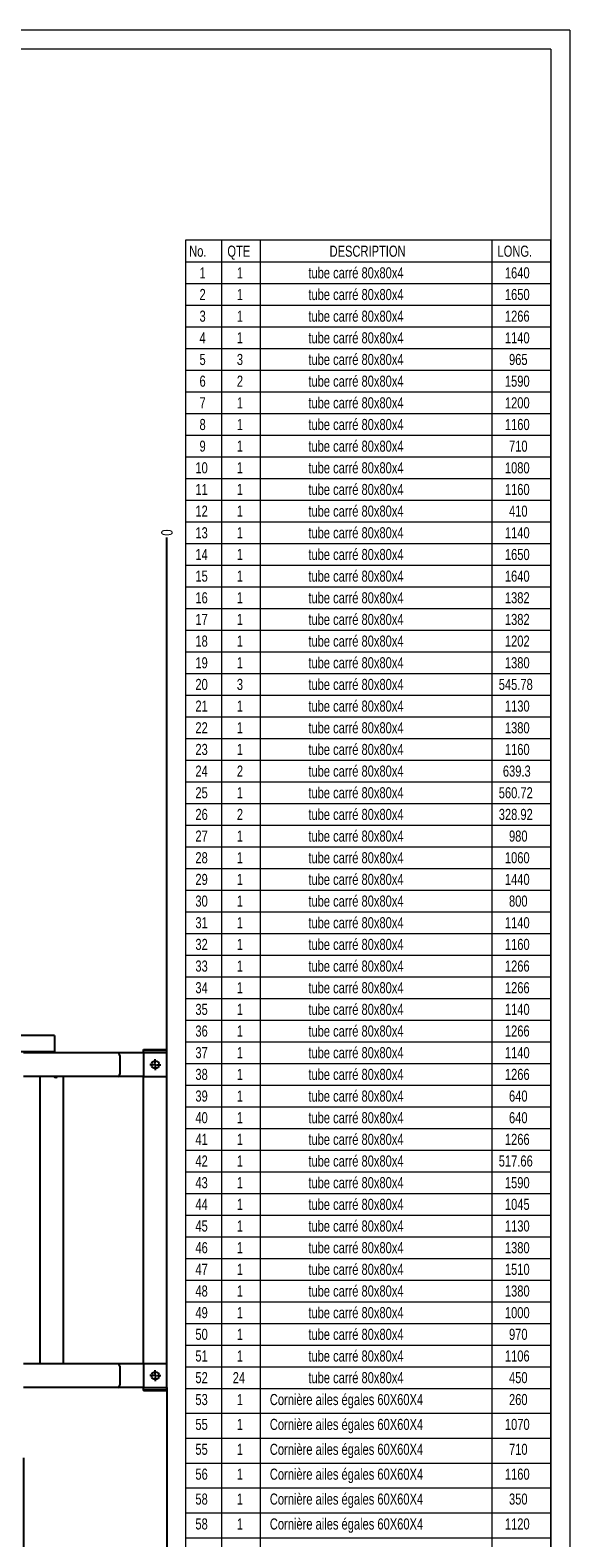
# Model space of a CAD drawing. Header units: millimetres. Extents: x 0 to 841, y 0 to 594.
# Tile 231 of 231: x 699 to 841, y 199 to 594. Entities that reach past the tile are written whole.
import ezdxf

# ---------------------------------------------------------------- set-up
doc = ezdxf.new("R2010")
doc.units = ezdxf.units.MM
doc.header["$PDSIZE"] = -1
doc.linetypes.add('CENTERX2', pattern=[20.32, 12.7, -2.54, 2.54, -2.54])
doc.layers.add('COTES', color=1, linetype='Continuous')
doc.layers.add('TRAIT-MIXTES', color=3, linetype='CENTERX2')
doc.layers.add('TRAIT-FORT', color=4, linetype='Continuous', lineweight=25)
doc.styles.add('SLDTEXTSTYLE0', font='TXT', dxfattribs={"width": 0.75})
doc.dimstyles.new('SLDDIMSTYLE7', dxfattribs={"dimtxt": 3, "dimasz": 0.333333, "dimexe": 0, "dimexo": 0.0625, "dimgap": 0.75, "dimtad": 0, "dimtih": 1, "dimtoh": 1, "dimdec": 0, "dimlfac": 13, "dimrnd": 1e-09, "dimdsep": 46, "dimtxsty": 'SLDTEXTSTYLE0', "dimblk1": 'ORIGIN', "dimblk2": 'ORIGIN', "dimsah": 1, "dimcen": 0.09, "dimadec": 0, "dimazin": 2, "dimtfac": 1, "dimtdec": 0, "dimtofl": 0, "dimtmove": 0, "dimatfit": 3, "dimldrblk": 'ORIGIN', "dimfxl": 1, "dimfrac": 2, "dimtolj": 1, "dimtzin": 12, "dimarcsym": 0})
doc.dimstyles.new('SLDDIMSTYLE8', dxfattribs={"dimtxt": 3, "dimasz": 2, "dimexe": 0, "dimexo": 0.0625, "dimgap": 0.75, "dimtad": 0, "dimtih": 1, "dimtoh": 1, "dimdec": 0, "dimlfac": 13, "dimrnd": 1e-09, "dimzin": 12, "dimdsep": 46, "dimtxsty": 'SLDTEXTSTYLE0', "dimsah": 1, "dimcen": 0.09, "dimadec": 0, "dimazin": 3, "dimtfac": 1, "dimtdec": 0, "dimtofl": 0, "dimtmove": 0, "dimatfit": 3, "dimfxl": 1, "dimfrac": 2, "dimtolj": 1, "dimtzin": 12, "dimarcsym": 0})

# ---------------------------------------------------------------- blocks, each defined once
blk = doc.blocks.new('SW_TABLEANNOTATION_0')
at = {"color": 0, "linetype": 'Continuous', "lineweight": 18}
for p, q in [((0, 0), (0, -469.09)), ((95.88, 0), (0, 0)), ((9.48, 0), (9.48, -5.68)), ((19.6, 0), (19.6, -5.68)), ((80.39, 0), (80.39, -5.68)), ((95.88, -469.09), (95.88, 0)), ((0, -5.68), (95.88, -5.68)), ((9.48, -5.68), (9.48, -469.09)), ((19.6, -5.68), (19.6, -469.09)), ((80.39, -5.68), (80.39, -469.09)), ((0, -11.36), (95.88, -11.36)), ((0, -17.04), (95.88, -17.04)), ((0, -22.72), (95.88, -22.72)), ((0, -28.41), (95.88, -28.41)), ((0, -34.09), (95.88, -34.09)), ((0, -39.77), (95.88, -39.77)), ((0, -45.45), (95.88, -45.45)), ((0, -51.13), (95.88, -51.13)), ((0, -56.81), (95.88, -56.81)), ((0, -62.49), (95.88, -62.49)), ((0, -68.17), (95.88, -68.17)), ((0, -73.86), (95.88, -73.86)), ((0, -79.54), (95.88, -79.54)), ((0, -85.22), (95.88, -85.22)), ((0, -90.9), (95.88, -90.9)), ((0, -96.58), (95.88, -96.58)), ((0, -102.26), (95.88, -102.26)), ((0, -107.94), (95.88, -107.94)), ((0, -113.62), (95.88, -113.62)), ((0, -119.31), (95.88, -119.31)), ((0, -124.99), (95.88, -124.99)), ((0, -130.67), (95.88, -130.67)), ((0, -136.35), (95.88, -136.35)), ((0, -142.03), (95.88, -142.03)), ((0, -147.71), (95.88, -147.71)), ((0, -153.39), (95.88, -153.39)), ((0, -159.07), (95.88, -159.07)), ((0, -164.76), (95.88, -164.76)), ((0, -170.44), (95.88, -170.44)), ((0, -176.12), (95.88, -176.12)), ((0, -181.8), (95.88, -181.8)), ((0, -187.48), (95.88, -187.48)), ((0, -193.16), (95.88, -193.16)), ((0, -198.84), (95.88, -198.84)), ((0, -204.52), (95.88, -204.52)), ((0, -210.21), (95.88, -210.21)), ((0, -215.89), (95.88, -215.89)), ((0, -221.57), (95.88, -221.57)), ((0, -227.25), (95.88, -227.25)), ((0, -232.93), (95.88, -232.93)), ((0, -238.61), (95.88, -238.61)), ((0, -244.29), (95.88, -244.29)), ((0, -249.97), (95.88, -249.97)), ((0, -255.66), (95.88, -255.66)), ((0, -261.34), (95.88, -261.34)), ((0, -267.02), (95.88, -267.02)), ((0, -272.7), (95.88, -272.7)), ((0, -278.38), (95.88, -278.38)), ((0, -284.06), (95.88, -284.06)), ((0, -289.74), (95.88, -289.74)), ((0, -295.42), (95.88, -295.42)), ((0, -301.11), (95.88, -301.11)), ((0, -307.63), (95.88, -307.63)), ((0, -314.16), (95.88, -314.16)), ((0, -320.68), (95.88, -320.68)), ((0, -327.21), (95.88, -327.21)), ((0, -333.73), (95.88, -333.73)), ((0, -340.26), (95.88, -340.26))]:
    blk.add_line(p, q, dxfattribs=at)
at = {"color": 0, "linetype": 'Continuous', "lineweight": 18, "attachment_point": 1, "style": 'SLDTEXTSTYLE0'}
for s, insert, char_height in [('No.', (0.96, -1.4), 2.91), ('QTE', (10.98, -1.4), 2.91), ('DESCRIPTION', (37.81, -1.4), 2.9104), ('LONG.', (81.89, -1.4), 2.91), ('1', (3.67, -7.08), 2.91), ('1', (13.47, -7.08), 2.91), ('tube carré 80x80x4', (32.24, -7.08), 2.9104), ('1640', (83.83, -7.08), 2.91), ('2', (3.67, -12.76), 2.91), ('1', (13.47, -12.76), 2.91), ('tube carré 80x80x4', (32.24, -12.76), 2.9104), ('1650', (83.83, -12.76), 2.91), ('3', (3.67, -18.44), 2.91), ('1', (13.47, -18.44), 2.91), ('tube carré 80x80x4', (32.24, -18.44), 2.9104), ('1266', (83.83, -18.44), 2.91), ('tube carré 80x80x4', (32.24, -24.12), 2.9104), ('4', (3.67, -24.12), 2.91), ('1', (13.47, -24.12), 2.91), ('1140', (83.83, -24.12), 2.91), ('5', (3.67, -29.8), 2.91), ('3', (13.47, -29.8), 2.91), ('tube carré 80x80x4', (32.24, -29.8), 2.9104), ('965', (84.91, -29.8), 2.91), ('6', (3.67, -35.49), 2.91), ('2', (13.47, -35.49), 2.91), ('tube carré 80x80x4', (32.24, -35.49), 2.9104), ('1590', (83.83, -35.49), 2.91), ('7', (3.67, -41.17), 2.91), ('1', (13.47, -41.17), 2.91), ('tube carré 80x80x4', (32.24, -41.17), 2.9104), ('1200', (83.83, -41.17), 2.91), ('8', (3.67, -46.85), 2.91), ('1', (13.47, -46.85), 2.91), ('tube carré 80x80x4', (32.24, -46.85), 2.9104), ('1160', (83.83, -46.85), 2.91), ('9', (3.67, -52.53), 2.91), ('1', (13.47, -52.53), 2.91), ('tube carré 80x80x4', (32.24, -52.53), 2.9104), ('710', (84.91, -52.53), 2.91), ('10', (2.59, -58.21), 2.91), ('1', (13.47, -58.21), 2.91), ('tube carré 80x80x4', (32.24, -58.21), 2.9104), ('1080', (83.83, -58.21), 2.91), ('11', (2.59, -63.89), 2.91), ('1', (13.47, -63.89), 2.91), ('tube carré 80x80x4', (32.24, -63.89), 2.9104), ('1160', (83.83, -63.89), 2.91), ('12', (2.59, -69.57), 2.91), ('1', (13.47, -69.57), 2.91), ('tube carré 80x80x4', (32.24, -69.57), 2.9104), ('410', (84.91, -69.57), 2.91), ('tube carré 80x80x4', (32.24, -75.25), 2.9104), ('13', (2.59, -75.25), 2.91), ('1', (13.47, -75.25), 2.91), ('1140', (83.83, -75.25), 2.91), ('14', (2.59, -80.94), 2.91), ('1', (13.47, -80.94), 2.91), ('tube carré 80x80x4', (32.24, -80.94), 2.9104), ('1650', (83.83, -80.94), 2.91), ('15', (2.59, -86.62), 2.91), ('1', (13.47, -86.62), 2.91), ('tube carré 80x80x4', (32.24, -86.62), 2.9104), ('1640', (83.83, -86.62), 2.91), ('16', (2.59, -92.3), 2.91), ('1', (13.47, -92.3), 2.91), ('tube carré 80x80x4', (32.24, -92.3), 2.9104), ('1382', (83.83, -92.3), 2.91), ('17', (2.59, -97.98), 2.91), ('1', (13.47, -97.98), 2.91), ('tube carré 80x80x4', (32.24, -97.98), 2.9104), ('1382', (83.83, -97.98), 2.91), ('18', (2.59, -103.66), 2.91), ('1', (13.47, -103.66), 2.91), ('tube carré 80x80x4', (32.24, -103.66), 2.9104), ('1202', (83.83, -103.66), 2.91), ('19', (2.59, -109.34), 2.91), ('1', (13.47, -109.34), 2.91), ('tube carré 80x80x4', (32.24, -109.34), 2.9104), ('1380', (83.83, -109.34), 2.91), ('tube carré 80x80x4', (32.24, -115.02), 2.9104), ('20', (2.59, -115.02), 2.91), ('3', (13.47, -115.02), 2.91), ('545.78', (82.22, -115.02), 2.91), ('21', (2.59, -120.7), 2.91), ('1', (13.47, -120.7), 2.91), ('tube carré 80x80x4', (32.24, -120.7), 2.9104), ('1130', (83.83, -120.7), 2.91), ('22', (2.59, -126.39), 2.91), ('1', (13.47, -126.39), 2.91), ('tube carré 80x80x4', (32.24, -126.39), 2.9104), ('1380', (83.83, -126.39), 2.91), ('23', (2.59, -132.07), 2.91), ('1', (13.47, -132.07), 2.91), ('tube carré 80x80x4', (32.24, -132.07), 2.9104), ('1160', (83.83, -132.07), 2.91), ('24', (2.59, -137.75), 2.91), ('2', (13.47, -137.75), 2.91), ('tube carré 80x80x4', (32.24, -137.75), 2.9104), ('639.3', (83.3, -137.75), 2.91), ('25', (2.59, -143.43), 2.91), ('1', (13.47, -143.43), 2.91), ('tube carré 80x80x4', (32.24, -143.43), 2.9104), ('560.72', (82.22, -143.43), 2.91), ('26', (2.59, -149.11), 2.91), ('2', (13.47, -149.11), 2.91), ('tube carré 80x80x4', (32.24, -149.11), 2.9104), ('328.92', (82.22, -149.11), 2.91), ('27', (2.59, -154.79), 2.91), ('1', (13.47, -154.79), 2.91), ('tube carré 80x80x4', (32.24, -154.79), 2.9104), ('980', (84.91, -154.79), 2.91), ('28', (2.59, -160.47), 2.91), ('1', (13.47, -160.47), 2.91), ('tube carré 80x80x4', (32.24, -160.47), 2.9104), ('1060', (83.83, -160.47), 2.91), ('tube carré 80x80x4', (32.24, -166.15), 2.9104), ('29', (2.59, -166.15), 2.91), ('1', (13.47, -166.15), 2.91), ('1440', (83.83, -166.15), 2.91), ('30', (2.59, -171.84), 2.91), ('1', (13.47, -171.84), 2.91), ('tube carré 80x80x4', (32.24, -171.84), 2.9104), ('800', (84.91, -171.84), 2.91), ('31', (2.59, -177.52), 2.91), ('1', (13.47, -177.52), 2.91), ('tube carré 80x80x4', (32.24, -177.52), 2.9104), ('1140', (83.83, -177.52), 2.91), ('32', (2.59, -183.2), 2.91), ('1', (13.47, -183.2), 2.91), ('tube carré 80x80x4', (32.24, -183.2), 2.9104), ('1160', (83.83, -183.2), 2.91), ('33', (2.59, -188.88), 2.91), ('1', (13.47, -188.88), 2.91), ('tube carré 80x80x4', (32.24, -188.88), 2.9104), ('1266', (83.83, -188.88), 2.91), ('34', (2.59, -194.56), 2.91), ('1', (13.47, -194.56), 2.91), ('tube carré 80x80x4', (32.24, -194.56), 2.9104), ('1266', (83.83, -194.56), 2.91), ('35', (2.59, -200.24), 2.91), ('1', (13.47, -200.24), 2.91), ('tube carré 80x80x4', (32.24, -200.24), 2.9104), ('1140', (83.83, -200.24), 2.91), ('tube carré 80x80x4', (32.24, -205.92), 2.9104), ('36', (2.59, -205.92), 2.91), ('1', (13.47, -205.92), 2.91), ('1266', (83.83, -205.92), 2.91), ('37', (2.59, -211.6), 2.91), ('1', (13.47, -211.6), 2.91), ('tube carré 80x80x4', (32.24, -211.6), 2.9104), ('1140', (83.83, -211.6), 2.91), ('38', (2.59, -217.29), 2.91), ('1', (13.47, -217.29), 2.91), ('tube carré 80x80x4', (32.24, -217.29), 2.9104), ('1266', (83.83, -217.29), 2.91), ('39', (2.59, -222.97), 2.91), ('1', (13.47, -222.97), 2.91), ('tube carré 80x80x4', (32.24, -222.97), 2.9104), ('640', (84.91, -222.97), 2.91), ('40', (2.59, -228.65), 2.91), ('1', (13.47, -228.65), 2.91), ('tube carré 80x80x4', (32.24, -228.65), 2.9104), ('640', (84.91, -228.65), 2.91), ('41', (2.59, -234.33), 2.91), ('1', (13.47, -234.33), 2.91), ('tube carré 80x80x4', (32.24, -234.33), 2.9104), ('1266', (83.83, -234.33), 2.91), ('42', (2.59, -240.01), 2.91), ('1', (13.47, -240.01), 2.91), ('tube carré 80x80x4', (32.24, -240.01), 2.9104), ('517.66', (82.22, -240.01), 2.91), ('tube carré 80x80x4', (32.24, -245.69), 2.9104), ('43', (2.59, -245.69), 2.91), ('1', (13.47, -245.69), 2.91), ('1590', (83.83, -245.69), 2.91), ('44', (2.59, -251.37), 2.91), ('1', (13.47, -251.37), 2.91), ('tube carré 80x80x4', (32.24, -251.37), 2.9104), ('1045', (83.83, -251.37), 2.91), ('tube carré 80x80x4', (32.24, -257.05), 2.9104), ('1130', (83.83, -257.05), 2.91), ('45', (2.59, -257.05), 2.91), ('1', (13.47, -257.05), 2.91), ('46', (2.59, -262.74), 2.91), ('1', (13.47, -262.74), 2.91), ('tube carré 80x80x4', (32.24, -262.74), 2.9104), ('1380', (83.83, -262.74), 2.91), ('47', (2.59, -268.42), 2.91), ('1', (13.47, -268.42), 2.91), ('tube carré 80x80x4', (32.24, -268.42), 2.9104), ('1510', (83.83, -268.42), 2.91), ('48', (2.59, -274.1), 2.91), ('1', (13.47, -274.1), 2.91), ('tube carré 80x80x4', (32.24, -274.1), 2.9104), ('1380', (83.83, -274.1), 2.91), ('49', (2.59, -279.78), 2.91), ('1', (13.47, -279.78), 2.91), ('tube carré 80x80x4', (32.24, -279.78), 2.9104), ('1000', (83.83, -279.78), 2.91), ('50', (2.59, -285.46), 2.91), ('1', (13.47, -285.46), 2.91), ('tube carré 80x80x4', (32.24, -285.46), 2.9104), ('970', (84.91, -285.46), 2.91), ('51', (2.59, -291.14), 2.91), ('1', (13.47, -291.14), 2.91), ('tube carré 80x80x4', (32.24, -291.14), 2.9104), ('1106', (83.83, -291.14), 2.91), ('tube carré 80x80x4', (32.24, -296.82), 2.9104), ('52', (2.59, -296.82), 2.91), ('24', (12.39, -296.82), 2.91), ('450', (84.91, -296.82), 2.91), ('53', (2.59, -302.56), 2.91), ('1', (13.47, -302.56), 2.91), ('Cornière ailes égales 60X60X4', (22.13, -302.56), 2.9104), ('260', (84.91, -302.56), 2.91), ('55', (2.59, -309.08), 2.91), ('1', (13.47, -309.08), 2.91), ('Cornière ailes égales 60X60X4', (22.13, -309.08), 2.9104), ('1070', (83.83, -309.08), 2.91), ('55', (2.59, -315.61), 2.91), ('1', (13.47, -315.61), 2.91), ('Cornière ailes égales 60X60X4', (22.13, -315.61), 2.9104), ('710', (84.91, -315.61), 2.91), ('56', (2.59, -322.13), 2.91), ('1', (13.47, -322.13), 2.91), ('Cornière ailes égales 60X60X4', (22.13, -322.13), 2.9104), ('1160', (83.83, -322.13), 2.91), ('Cornière ailes égales 60X60X4', (22.13, -328.66), 2.9104), ('58', (2.59, -328.66), 2.91), ('1', (13.47, -328.66), 2.91), ('350', (84.91, -328.66), 2.91), ('58', (2.59, -335.19), 2.91), ('1', (13.47, -335.19), 2.91), ('Cornière ailes égales 60X60X4', (22.13, -335.19), 2.9104), ('1120', (83.83, -335.19), 2.91)]:
    blk.add_mtext(s, dxfattribs=dict(at, insert=insert, char_height=char_height))
blk = doc.blocks.new('_D_74')
at = {"layer": 'COTES', "color": 0, "lineweight": -2, "transparency": 16777216}
blk.add_line((735.25, 325.82), (735.25, 460.93), dxfattribs=at)
at = {"layer": 'Defpoints', "color": 0, "transparency": 16777216}
for p in [(735.25, 460.93), (735.25, 325.76), (735.25, 325.76)]:
    blk.add_point(p, dxfattribs=at)
at = {"layer": 'COTES', "color": 0, "transparency": 16777216, "insert": (735.25, 462.24), "char_height": 3, "attachment_point": 5, "rotation": 90, "style": 'SLDTEXTSTYLE0'}
blk.add_mtext('\\A1;0', dxfattribs=at)
blk = doc.blocks.new('_Origin')
at = {"color": 0, "linetype": 'ByBlock', "lineweight": -2}
blk.add_line((0, 0), (-1, 0), dxfattribs=at)
blk.add_circle((0, 0), 0.5, dxfattribs=at)
blk = doc.blocks.new('_D_75')
at = {"layer": 'COTES', "color": 0, "lineweight": -2, "transparency": 16777216}
blk.add_line((617.56, 415.82), (617.56, 460.93), dxfattribs=at)
at = {"layer": 'Defpoints', "color": 0, "transparency": 16777216}
for p in [(617.56, 460.93), (617.56, 415.76), (735.25, 325.76)]:
    blk.add_point(p, dxfattribs=at)
at = {"layer": 'COTES', "color": 0, "transparency": 16777216, "insert": (617.56, 465.24), "char_height": 3, "attachment_point": 5, "rotation": 90, "style": 'SLDTEXTSTYLE0'}
blk.add_mtext('\\A1;1530', dxfattribs=at)
blk = doc.blocks.new('_D_76')
at = {"layer": 'COTES', "color": 0, "lineweight": -2, "transparency": 16777216}
blk.add_line((610.63, 325.82), (610.63, 460.93), dxfattribs=at)
at = {"layer": 'Defpoints', "color": 0, "transparency": 16777216}
for p in [(610.63, 460.93), (610.63, 325.76), (735.25, 325.76)]:
    blk.add_point(p, dxfattribs=at)
at = {"layer": 'COTES', "color": 0, "transparency": 16777216, "insert": (610.63, 465.24), "char_height": 3, "attachment_point": 5, "rotation": 90, "style": 'SLDTEXTSTYLE0'}
blk.add_mtext('\\A1;1620', dxfattribs=at)
blk = doc.blocks.new('_D_77')
at = {"layer": 'COTES', "color": 0, "lineweight": -2, "transparency": 16777216}
blk.add_line((536.4, 317.82), (536.4, 460.93), dxfattribs=at)
at = {"layer": 'Defpoints', "color": 0, "transparency": 16777216}
for p in [(536.4, 460.93), (735.25, 325.76), (536.4, 317.76)]:
    blk.add_point(p, dxfattribs=at)
at = {"layer": 'COTES', "color": 0, "transparency": 16777216, "insert": (536.4, 465.81), "char_height": 3, "attachment_point": 5, "rotation": 90, "style": 'SLDTEXTSTYLE0'}
blk.add_mtext('\\A1;2585', dxfattribs=at)
blk = doc.blocks.new('_D_78')
at = {"layer": 'COTES', "color": 0, "lineweight": -2, "transparency": 16777216}
blk.add_line((528.33, 418.13), (528.33, 460.93), dxfattribs=at)
at = {"layer": 'Defpoints', "color": 0, "transparency": 16777216}
for p in [(528.33, 460.93), (528.33, 418.06), (735.25, 325.76)]:
    blk.add_point(p, dxfattribs=at)
at = {"layer": 'COTES', "color": 0, "transparency": 16777216, "insert": (528.33, 465.62), "char_height": 3, "attachment_point": 5, "rotation": 90, "style": 'SLDTEXTSTYLE0'}
blk.add_mtext('\\A1;2690', dxfattribs=at)
blk = doc.blocks.new('_D_79')
at = {"layer": 'COTES', "color": 0, "lineweight": -2, "transparency": 16777216}
blk.add_line((506.79, 331.97), (506.79, 460.93), dxfattribs=at)
at = {"layer": 'Defpoints', "color": 0, "transparency": 16777216}
for p in [(506.79, 460.93), (506.79, 331.91), (735.25, 325.76)]:
    blk.add_point(p, dxfattribs=at)
at = {"layer": 'COTES', "color": 0, "transparency": 16777216, "insert": (506.79, 465.62), "char_height": 3, "attachment_point": 5, "rotation": 90, "style": 'SLDTEXTSTYLE0'}
blk.add_mtext('\\A1;2970', dxfattribs=at)
blk = doc.blocks.new('_D_80')
at = {"layer": 'COTES', "color": 0, "lineweight": -2, "transparency": 16777216}
blk.add_line((439.02, 318.13), (439.02, 460.93), dxfattribs=at)
at = {"layer": 'Defpoints', "color": 0, "transparency": 16777216}
for p in [(439.02, 460.93), (735.25, 325.76), (439.02, 318.06)]:
    blk.add_point(p, dxfattribs=at)
at = {"layer": 'COTES', "color": 0, "transparency": 16777216, "insert": (439.02, 465.43), "char_height": 3, "attachment_point": 5, "rotation": 90, "style": 'SLDTEXTSTYLE0'}
blk.add_mtext('\\A1;3851', dxfattribs=at)
blk = doc.blocks.new('_D_81')
at = {"layer": 'COTES', "color": 0, "lineweight": -2, "transparency": 16777216}
blk.add_line((735.25, 238), (735.25, 104.56), dxfattribs=at)
at = {"layer": 'Defpoints', "color": 0, "transparency": 16777216}
for p in [(735.25, 238.06), (735.25, 238.06), (735.25, 104.56)]:
    blk.add_point(p, dxfattribs=at)
at = {"layer": 'COTES', "color": 0, "transparency": 16777216, "insert": (735.25, 103.24), "char_height": 3, "attachment_point": 5, "rotation": 90, "style": 'SLDTEXTSTYLE0'}
blk.add_mtext('\\A1;0', dxfattribs=at)
blk = doc.blocks.new('_D_82')
at = {"layer": 'COTES', "color": 0, "lineweight": -2, "transparency": 16777216}
blk.add_line((697.56, 219.54), (697.56, 104.56), dxfattribs=at)
at = {"layer": 'Defpoints', "color": 0, "transparency": 16777216}
for p in [(735.25, 238.06), (697.56, 219.6), (697.56, 104.56)]:
    blk.add_point(p, dxfattribs=at)
at = {"layer": 'COTES', "color": 0, "transparency": 16777216, "insert": (697.56, 100.99), "char_height": 3, "attachment_point": 5, "rotation": 90, "style": 'SLDTEXTSTYLE0'}
blk.add_mtext('\\A1;490', dxfattribs=at)
blk = doc.blocks.new('_D_83')
at = {"layer": 'COTES', "color": 0, "lineweight": -2, "transparency": 16777216}
blk.add_line((639.87, 127.23), (639.87, 104.56), dxfattribs=at)
at = {"layer": 'Defpoints', "color": 0, "transparency": 16777216}
for p in [(735.25, 238.06), (639.87, 127.29), (639.87, 104.56)]:
    blk.add_point(p, dxfattribs=at)
at = {"layer": 'COTES', "color": 0, "transparency": 16777216, "insert": (639.87, 100.24), "char_height": 3, "attachment_point": 5, "rotation": 90, "style": 'SLDTEXTSTYLE0'}
blk.add_mtext('\\A1;1240', dxfattribs=at)
blk = doc.blocks.new('_D_84')
at = {"layer": 'COTES', "color": 0, "lineweight": -2, "transparency": 16777216}
blk.add_line((610.63, 219.54), (610.63, 104.56), dxfattribs=at)
at = {"layer": 'Defpoints', "color": 0, "transparency": 16777216}
for p in [(735.25, 238.06), (610.63, 219.6), (610.63, 104.56)]:
    blk.add_point(p, dxfattribs=at)
at = {"layer": 'COTES', "color": 0, "transparency": 16777216, "insert": (610.63, 100.24), "char_height": 3, "attachment_point": 5, "rotation": 90, "style": 'SLDTEXTSTYLE0'}
blk.add_mtext('\\A1;1620', dxfattribs=at)
blk = doc.blocks.new('_D_85')
at = {"layer": 'COTES', "color": 0, "lineweight": -2, "transparency": 16777216}
blk.add_line((536.4, 219.54), (536.4, 104.56), dxfattribs=at)
at = {"layer": 'Defpoints', "color": 0, "transparency": 16777216}
for p in [(735.25, 238.06), (536.4, 219.6), (536.4, 104.56)]:
    blk.add_point(p, dxfattribs=at)
at = {"layer": 'COTES', "color": 0, "transparency": 16777216, "insert": (536.4, 99.68), "char_height": 3, "attachment_point": 5, "rotation": 90, "style": 'SLDTEXTSTYLE0'}
blk.add_mtext('\\A1;2585', dxfattribs=at)
blk = doc.blocks.new('_D_86')
at = {"layer": 'COTES', "color": 0, "lineweight": -2, "transparency": 16777216}
blk.add_line((507.56, 141.85), (507.56, 104.56), dxfattribs=at)
at = {"layer": 'Defpoints', "color": 0, "transparency": 16777216}
for p in [(735.25, 238.06), (507.56, 141.91), (507.56, 104.56)]:
    blk.add_point(p, dxfattribs=at)
at = {"layer": 'COTES', "color": 0, "transparency": 16777216, "insert": (507.56, 99.87), "char_height": 3, "attachment_point": 5, "rotation": 90, "style": 'SLDTEXTSTYLE0'}
blk.add_mtext('\\A1;2960', dxfattribs=at)
blk = doc.blocks.new('_D_87')
at = {"layer": 'COTES', "color": 0, "lineweight": -2, "transparency": 16777216}
blk.add_line((500.63, 130.92), (500.63, 104.56), dxfattribs=at)
at = {"layer": 'Defpoints', "color": 0, "transparency": 16777216}
for p in [(735.25, 238.06), (500.63, 130.99), (500.63, 104.56)]:
    blk.add_point(p, dxfattribs=at)
at = {"layer": 'COTES', "color": 0, "transparency": 16777216, "insert": (500.63, 100.06), "char_height": 3, "attachment_point": 5, "rotation": 90, "style": 'SLDTEXTSTYLE0'}
blk.add_mtext('\\A1;3050', dxfattribs=at)
blk = doc.blocks.new('_D_88')
at = {"layer": 'COTES', "color": 0, "lineweight": -2, "transparency": 16777216}
blk.add_line((439.02, 219.54), (439.02, 104.56), dxfattribs=at)
at = {"layer": 'Defpoints', "color": 0, "transparency": 16777216}
for p in [(735.25, 238.06), (439.02, 219.6), (439.02, 104.56)]:
    blk.add_point(p, dxfattribs=at)
at = {"layer": 'COTES', "color": 0, "transparency": 16777216, "insert": (439.02, 100.06), "char_height": 3, "attachment_point": 5, "rotation": 90, "style": 'SLDTEXTSTYLE0'}
blk.add_mtext('\\A1;3851', dxfattribs=at)
blk = doc.blocks.new('SW_CENTERMARKSYMBOL_89')
at = {"layer": 'TRAIT-MIXTES', "color": 0}
for p, q in [((-0.31, 0), (-1.42, 0)), ((0, 0), (-0.15, 0)), ((0, 0.31), (0, 1.42)), ((0, 0), (0, 0.15)), ((0, 0), (0, -0.15)), ((0, 0), (0.15, 0)), ((0.31, 0), (1.42, 0)), ((0, -0.31), (0, -1.42))]:
    blk.add_line(p, q, dxfattribs=at)
blk = doc.blocks.new('SW_CENTERMARKSYMBOL_93')
at = {"layer": 'TRAIT-MIXTES', "color": 0}
for p, q in [((-0.31, 0), (-1.42, 0)), ((0, 0), (-0.15, 0)), ((0, 0.31), (0, 1.42)), ((0, 0), (0, 0.15)), ((0, 0), (0, -0.15)), ((0, 0), (0.15, 0)), ((0.31, 0), (1.42, 0)), ((0, -0.31), (0, -1.42))]:
    blk.add_line(p, q, dxfattribs=at)

msp = doc.modelspace()

# ---------------------------------------------------------------- linework, layer by layer
at = {"lineweight": 18}
for p, q in [((841, 594), (0, 594)), ((841, 594), (841, 0)), ((836, 589), (5, 589)), ((836, 589), (836, 5))]:
    msp.add_line(p, q, dxfattribs=at)
at = {"layer": 'TRAIT-FORT', "lineweight": 25}
for p, q in [((705.7119, 330.3716), (623.4042, 330.3716)), ((705.7119, 330.3716), (705.7119, 330.1793)), ((705.7119, 330.1793), (705.7119, 326.4485)), ((705.7119, 326.0639), (623.4042, 326.0639)), ((722.3791, 325.7562), (697.558, 325.7562)), ((705.7119, 326.4485), (705.7119, 326.0639)), ((705.7119, 326.0639), (705.7119, 325.8716)), ((705.7119, 325.8716), (705.7119, 325.7562)), ((729.0965, 325.7562), (722.3791, 325.7562)), ((722.8599, 325.1408), (722.8599, 320.2177)), ((729.0965, 326.5254), (729.0965, 326.6793)), ((729.0965, 326.6793), (729.7119, 326.6793)), ((729.0965, 326.5254), (729.7119, 326.5254)), ((729.0965, 325.7562), (729.0965, 326.5254)), ((735.2503, 325.7562), (729.0965, 325.7562)), ((729.0965, 325.7562), (729.0965, 319.6023)), ((729.7119, 326.6793), (734.635, 326.6793)), ((729.7119, 326.5254), (734.635, 326.5254)), ((734.635, 326.6793), (735.2503, 326.6793)), ((734.635, 326.5254), (735.2503, 326.5254)), ((735.2503, 326.5254), (735.2503, 326.6793)), ((735.2503, 325.7562), (735.2503, 326.5254)), ((735.2503, 319.6023), (735.2503, 325.7562)), ((722.3791, 319.6023), (697.558, 319.6023)), ((701.8657, 319.6023), (701.8657, 244.2177)), ((708.0196, 319.6023), (708.0196, 244.2177)), ((729.0965, 319.6023), (722.3791, 319.6023)), ((729.0965, 319.6023), (735.2503, 319.6023)), ((729.0965, 244.2177), (729.0965, 319.6023)), ((735.2503, 244.2177), (735.2503, 319.6023)), ((722.3791, 244.2177), (697.558, 244.2177)), ((729.0965, 244.2177), (722.3791, 244.2177)), ((722.8599, 243.6023), (722.8599, 238.6793)), ((729.0965, 244.2177), (729.0965, 238.0639)), ((735.2503, 244.2177), (729.0965, 244.2177)), ((735.2503, 238.0639), (735.2503, 244.2177)), ((722.3791, 238.0639), (697.558, 238.0639)), ((729.0965, 238.0639), (722.3791, 238.0639)), ((729.0965, 238.0639), (735.2503, 238.0639)), ((729.0965, 237.2946), (729.0965, 238.0639)), ((729.0965, 237.2946), (729.0965, 237.1408)), ((729.7119, 237.2946), (729.0965, 237.2946)), ((734.635, 237.2946), (729.7119, 237.2946)), ((735.2503, 237.2946), (734.635, 237.2946)), ((735.2503, 237.2946), (735.2503, 238.0639)), ((735.2503, 237.2946), (735.2503, 237.1408)), ((729.7119, 237.1408), (729.0965, 237.1408)), ((734.635, 237.1408), (729.7119, 237.1408)), ((735.2503, 237.1408), (734.635, 237.1408))]:
    msp.add_line(p, q, dxfattribs=at)
for centre in [(732.1734, 322.6793), (732.1734, 241.1408)]:
    msp.add_circle(centre, 1.0192, dxfattribs=at)
for start, end in [(225.766098, 270), (225.766098, 314.233902), (270, 314.233902)]:
    msp.add_arc((706.0375, 320.2086), 0.8462, start, end, dxfattribs=at)
for centre, start_param, end_param in [((722.3791, 325.1408), 4.71238898, 6.28318531), ((722.3791, 320.2177), 3.14159265, 4.71238898), ((722.3791, 243.6023), 4.71238898, 6.28318531), ((722.3791, 238.6793), 3.14159265, 4.71238898)]:
    msp.add_ellipse(centre, major_axis=(0, 0.6154), ratio=0.78128563, start_param=start_param, end_param=end_param, dxfattribs=at)

# ---------------------------------------------------------------- block references
at = {"lineweight": 18}
msp.add_blockref('SW_TABLEANNOTATION_0', (740.1155, 538.8876), dxfattribs=at)
at = {"layer": 'TRAIT-MIXTES'}
for name, p in [('SW_CENTERMARKSYMBOL_93', (732.1734, 322.6793)), ('SW_CENTERMARKSYMBOL_89', (732.1734, 241.1408))]:
    msp.add_blockref(name, p, dxfattribs=at)

# ---------------------------------------------------------------- dimensions: what is measured, and where the dimension line sits
at = {"layer": 'COTES'}
for feature_location, offset, origin, dimstyle, picture, middle in [((439.0196, 318.0639), (0, 142.8664), (735.2503, 325.7562), 'SLDDIMSTYLE8', '_D_80', (439.0196, 465.4302)), ((506.7888, 331.91), (0, 129.0202), (735.2503, 325.7562), 'SLDDIMSTYLE8', '_D_79', (506.7888, 465.6177)), ((528.3273, 418.0639), (0, 42.8664), (735.2503, 325.7562), 'SLDDIMSTYLE8', '_D_78', (528.3273, 465.6177)), ((536.4042, 317.7562), (0, 143.174), (735.2503, 325.7562), 'SLDDIMSTYLE8', '_D_77', (536.4042, 465.8052)), ((610.635, 325.7562), (0, 135.174), (735.2503, 325.7562), 'SLDDIMSTYLE8', '_D_76', (610.635, 465.2427)), ((617.558, 415.7562), (0, 45.174), (735.2503, 325.7562), 'SLDDIMSTYLE8', '_D_75', (617.558, 465.2427)), ((735.2503477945, 325.7561877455), (0, 135.17404944), (735.2503477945, 325.7561877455), 'SLDDIMSTYLE7', '_D_74', (735.2503477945, 462.2427371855)), ((439.0196, 219.6023), (0, -115.0452), (735.2503, 238.0639), 'SLDDIMSTYLE8', '_D_88', (439.0196, 100.0571)), ((500.635, 130.987), (0, -26.4298), (735.2503, 238.0639), 'SLDDIMSTYLE8', '_D_87', (500.635, 100.0571)), ((507.558, 141.91), (0, -37.3529), (735.2503, 238.0639), 'SLDDIMSTYLE8', '_D_86', (507.558, 99.8696)), ((536.4042, 219.6023), (0, -115.0452), (735.2503, 238.0639), 'SLDDIMSTYLE8', '_D_85', (536.4042, 99.6821)), ((610.635, 219.6023), (0, -115.0452), (735.2503, 238.0639), 'SLDDIMSTYLE8', '_D_84', (610.635, 100.2446)), ((639.8657, 127.2946), (0, -22.7375), (735.2503, 238.0639), 'SLDDIMSTYLE8', '_D_83', (639.8657, 100.2446)), ((697.558, 219.6023), (0, -115.0452), (735.2503, 238.0639), 'SLDDIMSTYLE8', '_D_82', (697.558, 100.9946)), ((735.2503477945, 238.0638800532), (0, -133.5067672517), (735.2503477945, 238.0638800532), 'SLDDIMSTYLE7', '_D_81', (735.2503477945, 103.2446128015))]:
    dim = msp.add_ordinate_dim(feature_location=feature_location, offset=offset, dtype=1, origin=origin, dimstyle=dimstyle, dxfattribs=at)
    dim.commit()
    dim.dimension.update_dxf_attribs({"geometry": picture, "text_midpoint": middle})

doc.saveas('drawing.dxf')
